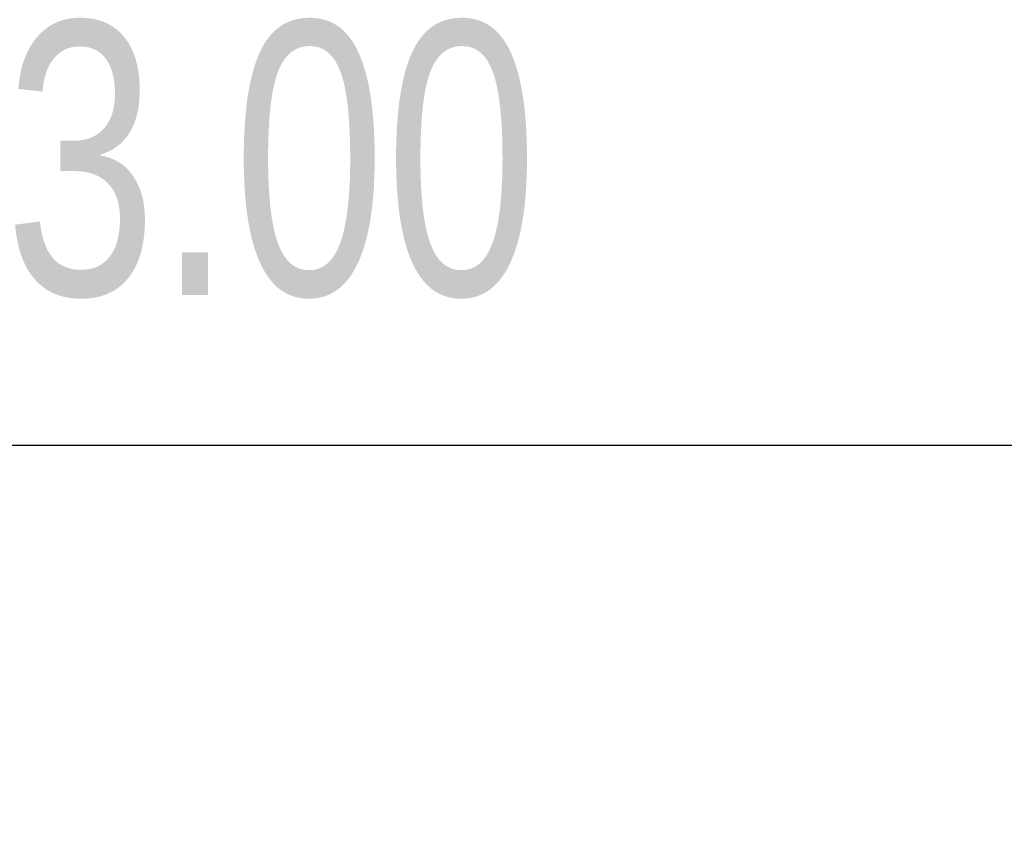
# Model space of a CAD drawing. Header units: inches. Extents: x 0.1 to 16.9, y 0.1 to 10.9.
# Tile 218 of 235: x 7.526 to 7.977, y 3.557 to 3.933. Entities that reach past the tile are written whole.
import ezdxf

# ---------------------------------------------------------------- set-up
doc = ezdxf.new("R2010")
doc.units = ezdxf.units.IN
doc.header["$MEASUREMENT"] = 0
doc.layers.add('FORMAT', color=7, linetype='Continuous')
doc.styles.add('SLDTEXTSTYLE0', font='TXT', dxfattribs={"width": 0.75})
doc.dimstyles.new('SLDDIMSTYLE5', dxfattribs={"dimtxt": 0.125, "dimasz": 0.13, "dimexe": 0, "dimexo": 0.0625, "dimgap": 0.03125, "dimtad": 0, "dimtih": 1, "dimtoh": 1, "dimlfac": 15, "dimrnd": 1e-09, "dimzin": 4, "dimdsep": 46, "dimtxsty": 'SLDTEXTSTYLE0', "dimsah": 1, "dimcen": 0.09, "dimadec": 0, "dimazin": 1, "dimtfac": 1, "dimtmove": 0, "dimatfit": 0, "dimfxl": 0, "dimfrac": 2, "dimtolj": 1, "dimtzin": 12, "dimarcsym": 0})
doc.dimstyles.new('SLDDIMSTYLE6', dxfattribs={"dimtxt": 0.125, "dimasz": 0.13, "dimexe": 0, "dimexo": 0.0625, "dimgap": 0.03125, "dimtad": 0, "dimtih": 1, "dimtoh": 1, "dimdec": 0, "dimlfac": 15, "dimrnd": 1e-09, "dimzin": 12, "dimdsep": 46, "dimtxsty": 'SLDTEXTSTYLE0', "dimsah": 1, "dimcen": 0.09, "dimadec": 0, "dimazin": 3, "dimtfac": 1, "dimtdec": 3, "dimtofl": 0, "dimtmove": 0, "dimatfit": 3, "dimfxl": 0, "dimfrac": 2, "dimtolj": 1, "dimtzin": 12, "dimarcsym": 0})

# ---------------------------------------------------------------- blocks, each defined once
blk = doc.blocks.new('_D_21')
at = {"layer": 'FORMAT'}
for p, q in [((7.4249, 4.15645), (7.38682, 4.15645)), ((7.38682, 4.15645), (7.38682, 3.95801)), ((7.74817, 4.15645), (7.78625, 4.15645)), ((7.78625, 4.15645), (7.78625, 3.95801)), ((6.397, 3.97642), (6.147, 3.97642)), ((6.597, 3.97642), (7.30528, 3.97642)), ((7.38682, 3.95801), (7.4249, 3.95801)), ((7.78625, 3.95801), (7.74817, 3.95801))]:
    blk.add_line(p, q, dxfattribs=at)
for points in [[(6.397, 3.97642), (6.267, 3.99642), (6.267, 3.95642)], [(6.597, 3.97642), (6.727, 3.95642), (6.727, 3.99642)]]:
    blk.add_solid(points, dxfattribs=at)
at = {"layer": 'FORMAT', "char_height": 0.125, "attachment_point": 1, "style": 'SLDTEXTSTYLE0'}
for s, insert in [('76.2', (7.4249, 4.11915)), ('%%c', (7.33064, 3.93213)), ('3.00', (7.51916, 3.93213))]:
    blk.add_mtext(s, dxfattribs=dict(at, insert=insert))
blk = doc.blocks.new('_D_22')
at = {"layer": 'FORMAT'}
for p, q in [((9.09103, 9.13711), (4.71536, 9.13711)), ((4.84036, 9.13711), (4.84036, 7.1438)), ((4.65564, 7.11841), (4.61755, 7.11841)), ((4.61755, 7.11841), (4.61755, 6.91997)), ((5.02508, 7.11841), (5.06317, 7.11841)), ((5.06317, 7.11841), (5.06317, 6.91997)), ((4.61755, 6.91997), (4.65564, 6.91997)), ((5.06317, 6.91997), (5.02508, 6.91997)), ((4.84036, 2.97379), (4.84036, 6.73295)), ((7.472, 2.97379), (4.71536, 2.97379))]:
    blk.add_line(p, q, dxfattribs=at)
for points in [[(4.84036, 9.13711), (4.82036, 9.00711), (4.86036, 9.00711)], [(4.84036, 2.97379), (4.86036, 3.10379), (4.82036, 3.10379)]]:
    blk.add_solid(points, dxfattribs=at)
at = {"layer": 'FORMAT', "char_height": 0.125, "attachment_point": 1, "style": 'SLDTEXTSTYLE0'}
for s, insert in [('2348', (4.65564, 7.0811)), ('92', (4.748, 6.89408))]:
    blk.add_mtext(s, dxfattribs=dict(at, insert=insert))

msp = doc.modelspace()

# ---------------------------------------------------------------- linework, layer by layer
at = {"color": 7, "linetype": 'Continuous'}
msp.add_line((5.697, 3.73837), (12.097, 3.73837), dxfattribs=at)

# ---------------------------------------------------------------- dimensions: what is measured, and where the dimension line sits
at = {"layer": 'FORMAT'}
dim = msp.add_linear_dim(base=(4.84036, 2.97379), p1=(9.14103, 9.13711), p2=(7.522, 2.97379), angle=90, dimstyle='SLDDIMSTYLE6', dxfattribs=at)
dim.commit()
dim.dimension.update_dxf_attribs({"geometry": '_D_22', "text_midpoint": (4.84036, 6.93837), "dimtype": 160})
dim = msp.add_linear_dim(base=(6.397, 3.97642), p1=(6.597, 2.56129), p2=(6.397, 2.56129), text='%%c<>', dimstyle='SLDDIMSTYLE5', dxfattribs=at)
dim.commit()
dim.dimension.update_dxf_attribs({"geometry": '_D_21', "text_midpoint": (7.58653, 3.97642), "dimtype": 160})

doc.saveas('drawing.dxf')
